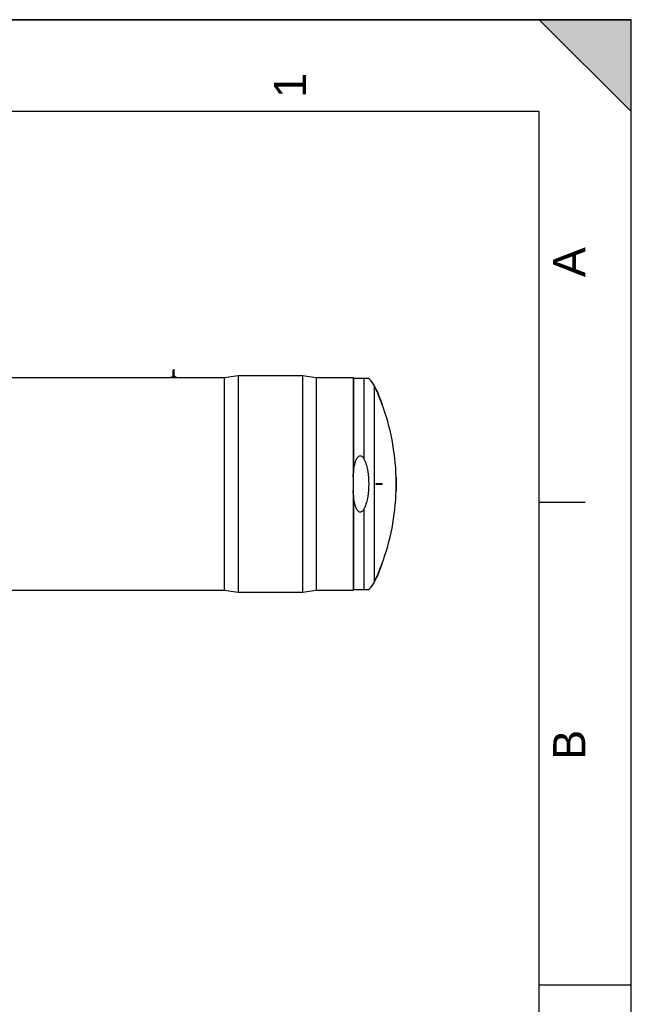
# Model space of a CAD drawing. Header units: millimetres. Extents: x 0 to 297, y 0 to 210.
# Tile 24 of 24: x 230 to 297, y 103 to 210. Entities that reach past the tile are written whole.
import ezdxf

# ---------------------------------------------------------------- set-up
doc = ezdxf.new("R2010")
doc.units = ezdxf.units.MM
doc.header["$LTSCALE"] = 16.335
doc.layers.get('0').update_dxf_attribs({"linetype": 'CONTINUOUS'})
doc.layers.add('AXES_REF', color=7, linetype='CONTINUOUS')
doc.layers.add('SURFACES', color=7, linetype='CONTINUOUS')
doc.styles.add('TEXTSTYLE_2', font='arial.ttf')

# ---------------------------------------------------------------- blocks, each defined once
blk = doc.blocks.new('MARGEA4_BL0', base_point=(148.51, 105.01))
at = {"color": 7, "linetype": 'Continuous'}
for p, q in [((297.01, 210.01), (0.01, 210.01)), ((287.01, 210.01), (297.01, 200.01)), ((297.01, 210.01), (287.01, 210.01)), ((297.01, 200.01), (287.01, 210.01)), ((297.01, 0.01), (297.01, 210.01)), ((297.01, 200.01), (297.01, 210.01)), ((297.01, 0.01), (297.01, 210.01)), ((287.01, 200.01), (10.01, 200.01)), ((287.01, 10.01), (287.01, 200.01)), ((292.01, 157.51), (287.01, 157.51)), ((297.01, 105.01), (287.01, 105.01))]:
    blk.add_line(p, q, dxfattribs=at)
blk.add_solid([(287.01, 210.01), (297.01, 200.01), (297.01, 210.01)], dxfattribs=at)
at = {"color": 5, "linetype": 'Continuous', "style": 'TEXTSTYLE_2', "oblique": 0}
for s, p in [('1', (261.64, 201.51)), ('A', (292.01, 182.01)), ('B', (292.01, 129.51))]:
    blk.add_text(s, height=3.5, rotation=90, dxfattribs=at).set_placement(p)

msp = doc.modelspace()

# ---------------------------------------------------------------- linework, layer by layer
at = {"color": 7, "linetype": 'Continuous'}
for p, q in [((0, 210), (297, 210)), ((297, 0), (297, 210)), ((297.01, 0.01), (297.01, 200.01)), ((247.18, 171.19), (247.18, 171.88)), ((247.31, 171.19), (247.31, 171.87)), ((210.9, 171.09), (252.75, 171.09)), ((246.9, 171.13), (247.59, 171.13)), ((246.9, 171.09), (246.9, 171.13)), ((247.59, 171.09), (247.59, 171.13)), ((262.75, 171.09), (266.75, 171.09)), ((266.75, 171.09), (266.75, 147.95)), ((268.45, 170.99), (266.79, 170.99)), ((269.31, 169.74), (269.28, 169.74)), ((269.92, 168.24), (269.89, 168.24)), ((271.47, 160.27), (271.44, 160.27)), ((269.28, 159.57), (269.92, 159.57)), ((269.92, 159.47), (269.28, 159.47)), ((271.44, 159.57), (271.48, 159.57)), ((271.48, 159.47), (271.44, 159.47)), ((271.47, 158.77), (271.44, 158.77)), ((269.92, 150.79), (269.89, 150.79)), ((269.31, 149.29), (269.28, 149.29)), ((197.75, 147.95), (252.75, 147.95)), ((262.75, 147.95), (266.75, 147.95)), ((266.79, 148.04), (268.45, 148.04))]:
    msp.add_line(p, q, dxfattribs=at)
at = {"color": 9, "linetype": 'Continuous'}
for p, q in [((266.79, 170.99), (266.79, 160.72)), ((267.97, 162.19), (267.97, 170.99)), ((266.79, 158.31), (266.79, 148.04)), ((267.97, 148.04), (267.97, 156.84))]:
    msp.add_line(p, q, dxfattribs=at)
at = {"color": 7, "linetype": 'Continuous'}
for centre, radius, start, end in [((247.25, 171.88), 0.0625, 0, 180), ((247.25, 170.98), 0.25, 104.4809, 144.5496), ((247.25, 170.98), 0.25, 35.4504, 75.5191), ((246.28, 159.52), 25.17, 20.2792, 23.9652), ((246.28, 159.52), 25.2, 20.254, 23.9349), ((246.28, 159.52), 25.17, 0.1138, 1.7073), ((246.28, 159.52), 25.2, 0.1137, 1.7052), ((246.28, 159.52), 23, 359.8755, 0.1245), ((246.28, 159.52), 23.04, 359.8756, 0.1244), ((246.28, 159.52), 23.65, 359.8788, 0.1212), ((246.28, 159.52), 25.16, 359.8861, 0.1139), ((246.28, 159.52), 25.17, 358.2927, 359.8862), ((246.28, 159.52), 25.19, 359.8863, 0.1137), ((246.28, 159.52), 25.2, 358.2948, 359.8863), ((246.28, 159.52), 25.17, 336.0348, 339.7208), ((246.28, 159.52), 25.2, 336.0651, 339.746)]:
    msp.add_arc(centre, radius, start, end, dxfattribs=at)
for points, knots in [([(247.25, 171.15), (247.23, 171.15), (247.2, 171.16), (247.18, 171.18), (247.18, 171.19)], [0, 0, 0, 0, 0.606578, 1, 1, 1, 1]), ([(247.31, 171.19), (247.31, 171.18), (247.29, 171.16), (247.26, 171.15), (247.25, 171.15)], [0, 0, 0, 0, 0.393217, 1, 1, 1, 1]), ([(266.79, 160.72), (266.81, 160.95), (266.85, 161.29), (266.95, 161.73), (267.05, 162.06), (267.17, 162.32), (267.32, 162.49), (267.44, 162.57), (267.55, 162.59), (267.66, 162.56), (267.78, 162.48), (267.89, 162.34), (267.94, 162.24), (267.97, 162.19)], [0, 0, 0, 0, 0.250391, 0.375603, 0.500775, 0.625756, 0.688244, 0.750356, 0.781544, 0.812739, 0.87492, 0.937423, 1, 1, 1, 1]), ([(267.97, 162.19), (268.07, 161.99), (268.22, 161.55), (268.41, 160.66), (268.45, 159.97), (268.45, 159.52)], [0, 0, 0, 0, 0.249926, 0.500034, 1, 1, 1, 1]), ([(268.45, 159.52), (268.45, 159.06), (268.41, 158.37), (268.22, 157.48), (268.07, 157.05), (267.97, 156.84)], [0, 0, 0, 0, 0.499966, 0.750074, 1, 1, 1, 1]), ([(267.97, 156.84), (267.94, 156.79), (267.89, 156.69), (267.78, 156.56), (267.66, 156.47), (267.55, 156.45), (267.44, 156.46), (267.32, 156.54), (267.17, 156.72), (267.05, 156.98), (266.95, 157.3), (266.85, 157.75), (266.81, 158.09), (266.79, 158.31)], [0, 0, 0, 0, 0.062577, 0.12508, 0.187261, 0.218456, 0.249644, 0.311756, 0.374244, 0.499225, 0.624397, 0.749609, 1, 1, 1, 1])]:
    msp.add_open_spline(points, degree=3, knots=knots, dxfattribs=at)
for points in [[(266.75, 160.28), (266.76, 160.42), (266.78, 160.57), (266.79, 160.72)], [(266.79, 158.31), (266.78, 158.46), (266.76, 158.61), (266.75, 158.76)]]:
    msp.add_open_spline(points, degree=3, dxfattribs=at)
at = {"layer": 'AXES_REF', "color": 7, "linetype": 'Continuous'}
for p, q in [((252.75, 171.09), (254.25, 171.3)), ((252.75, 171.09), (252.75, 147.95)), ((254.25, 171.3), (261.25, 171.3)), ((254.25, 171.3), (254.25, 147.74)), ((261.25, 171.3), (262.75, 171.09)), ((261.25, 171.3), (261.25, 147.74)), ((262.75, 171.09), (262.75, 147.95)), ((252.75, 147.95), (254.25, 147.74)), ((261.25, 147.74), (262.75, 147.95)), ((254.25, 147.74), (261.25, 147.74))]:
    msp.add_line(p, q, dxfattribs=at)
at = {"layer": 'AXES_REF', "color": 9, "linetype": 'Continuous'}
msp.add_line((269.07, 148.84), (269.07, 170.19), dxfattribs=at)
at = {"layer": 'AXES_REF', "color": 7, "linetype": 'Continuous'}
for centre, radius, start, end in [((266.99, 169.22), 2.3, 25.0919, 50.5103), ((246.28, 159.52), 25.17, 23.9651, 25.0919), ((246.28, 159.52), 25.17, 1.7073, 20.2792), ((246.28, 159.52), 25.17, 339.7208, 358.2927), ((246.28, 159.52), 25.17, 334.9081, 336.0349), ((266.99, 149.82), 2.3, 309.4897, 334.9081)]:
    msp.add_arc(centre, radius, start, end, dxfattribs=at)
at = {"layer": 'SURFACES', "color": 7, "linetype": 'Continuous'}
msp.add_arc((246.28, 159.52), 25.2, 359.8863, 0.1137, dxfattribs=at)

# ---------------------------------------------------------------- block references
at = {"color": 2, "linetype": 'Continuous'}
msp.add_blockref('MARGEA4_BL0', (148.51, 105.01), dxfattribs=at)

doc.saveas('drawing.dxf')
